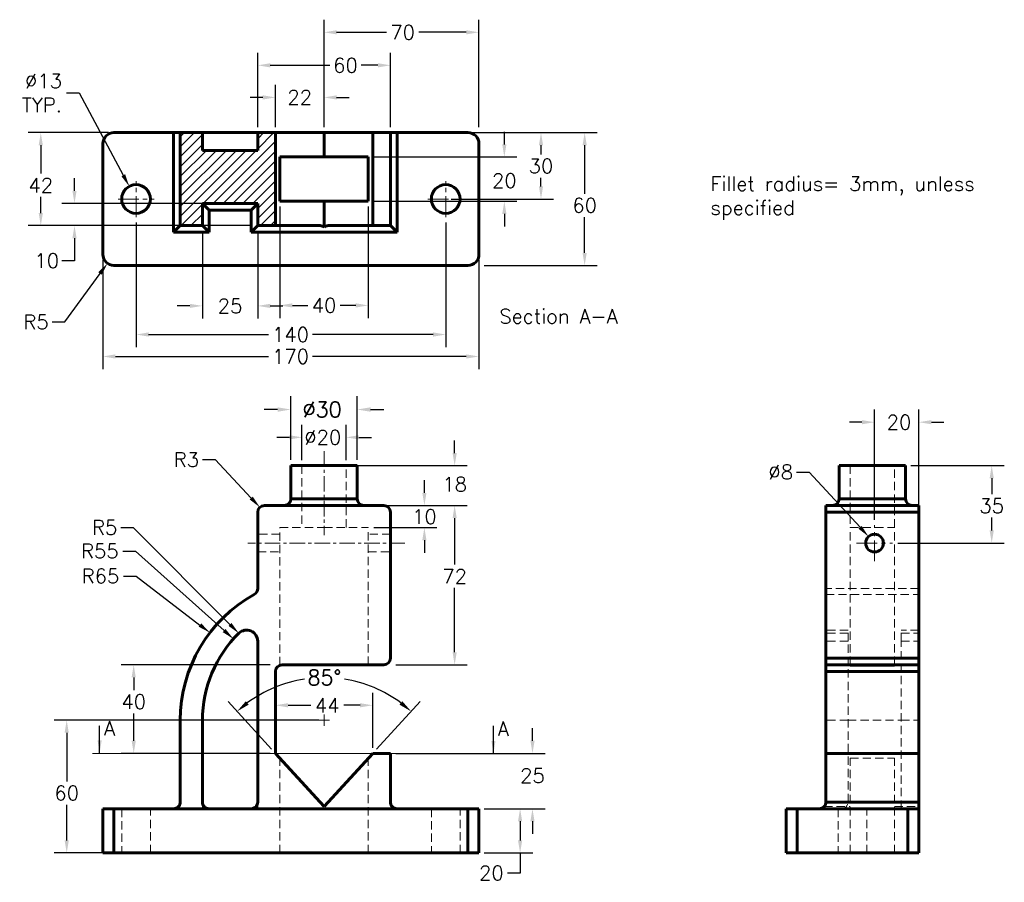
# Model space of a CAD drawing. Header units: inches. Extents: x 70 to 515, y -10 to 380.
import ezdxf

# ---------------------------------------------------------------- set-up
doc = ezdxf.new("R2010")
doc.units = ezdxf.units.IN
doc.header["$LTSCALE"] = 0.75
doc.linetypes.add('CENTER', pattern=[2, 1.25, -0.25, 0.25, -0.25])
doc.linetypes.add('HIDDEN', pattern=[0.375, 0.25, -0.125])
for name, color, linetype, lineweight in [('CEN', 7, 'CENTER', 15), ('DIM', 7, 'Continuous', 15), ('HID', 7, 'HIDDEN', 20), ('OBJ', 7, 'Continuous', 60)]:
    doc.layers.add(name, color=color, linetype=linetype, lineweight=lineweight)
doc.styles.add('ROMANS', font='romans.shx')
doc.styles.get("Standard").update_dxf_attribs({"font": 'romans.shx'})
doc.dimstyles.new('aligned', dxfattribs={"dimscale": 0, "dimtxt": 0.08, "dimasz": 0.07, "dimexe": 0.07, "dimexo": 0.03, "dimgap": 0.025, "dimtad": 0, "dimtih": 1, "dimtoh": 1, "dimdec": 0, "dimzin": 0, "dimdsep": 46, "dimtxsty": 'ROMANS', "dimcen": 0, "dimadec": 0, "dimazin": 0, "dimtfac": 1, "dimtdec": 0, "dimtofl": 0, "dimtmove": 0, "dimatfit": 3, "dimfxl": 0, "dimtolj": 1, "dimtzin": 0, "dimarcsym": 0})
doc.dimstyles.new('DIM2', dxfattribs={"dimscale": 0, "dimtxt": 0.08, "dimasz": 0.07, "dimexe": 0.07, "dimexo": 0.03, "dimgap": 0.025, "dimtad": 0, "dimtih": 1, "dimtoh": 1, "dimdec": 0, "dimzin": 0, "dimdsep": 46, "dimtxsty": 'ROMANS', "dimcen": 0, "dimadec": 0, "dimazin": 0, "dimtfac": 1, "dimtdec": 0, "dimtofl": 0, "dimtmove": 0, "dimatfit": 3, "dimfxl": 0, "dimtolj": 1, "dimtzin": 0, "dimarcsym": 0})

# ---------------------------------------------------------------- blocks, each defined once
blk = doc.blocks.new('*D21')
at = {"layer": 'DEFPOINTS', "color": 0}
for p in [(122.47, 290.35), (262.47, 290.35), (262.47, 237.27)]:
    blk.add_point(p, dxfattribs=at)
at = {"layer": 'DIM', "color": 0, "lineweight": -2}
for p, q in [((122.47, 287.91), (122.47, 231.58)), ((262.47, 287.91), (262.47, 231.58)), ((128.16, 237.27), (182.35, 237.27)), ((256.78, 237.27), (202.21, 237.27))]:
    blk.add_line(p, q, dxfattribs=at)
at = {"layer": 'DIM', "color": 0}
for points in [[(128.16, 238.22), (128.16, 236.32), (122.47, 237.27)], [(256.78, 238.22), (256.78, 236.32), (262.47, 237.27)]]:
    blk.add_solid(points, dxfattribs=at)
at = {"layer": 'DIM', "color": 0, "insert": (192.28, 237.27), "char_height": 6.505, "attachment_point": 5, "style": 'ROMANS'}
blk.add_mtext('\\A1;140', dxfattribs=at)
blk = doc.blocks.new('*D22')
at = {"layer": 'DEFPOINTS', "color": 0}
for p in [(119.39, 304.21), (125.55, 292.76)]:
    blk.add_point(p, dxfattribs=at)
at = {"layer": 'DIM', "color": 0, "lineweight": -2}
for p, q in [((91.01, 346.42), (96.71, 346.42)), ((96.71, 346.42), (116.7, 309.22))]:
    blk.add_line(p, q, dxfattribs=at)
at = {"layer": 'DIM', "color": 0}
blk.add_solid([(117.54, 309.67), (115.86, 308.77), (119.39, 304.21)], dxfattribs=at)
at = {"layer": 'DIM', "color": 0, "insert": (88.98, 346.42), "char_height": 6.505, "attachment_point": 6, "style": 'ROMANS'}
blk.add_mtext('\\A1;∅13\\PTYP.', dxfattribs=at)
blk = doc.blocks.new('*D23')
at = {"layer": 'DEFPOINTS', "color": 0}
for p in [(227.47, 317.48), (288.96, 317.48), (227.47, 297.48)]:
    blk.add_point(p, dxfattribs=at)
at = {"layer": 'DIM', "color": 0, "lineweight": -2}
for p, q in [((288.96, 323.17), (288.96, 328.87)), ((229.91, 317.48), (294.65, 317.48)), ((229.91, 297.48), (294.65, 297.48)), ((288.96, 291.79), (288.96, 286.1))]:
    blk.add_line(p, q, dxfattribs=at)
at = {"layer": 'DIM', "color": 0}
for points in [[(288.01, 323.17), (289.91, 323.17), (288.96, 317.48)], [(288.01, 291.79), (289.91, 291.79), (288.96, 297.48)]]:
    blk.add_solid(points, dxfattribs=at)
at = {"layer": 'DIM', "color": 0, "insert": (288.96, 306.78), "char_height": 6.505, "attachment_point": 5, "style": 'ROMANS'}
blk.add_mtext('\\A1;20', dxfattribs=at)
blk = doc.blocks.new('*D24')
at = {"layer": 'DEFPOINTS', "color": 0}
for p in [(187.47, 297.48), (227.47, 297.48), (187.47, 250.42)]:
    blk.add_point(p, dxfattribs=at)
at = {"layer": 'DIM', "color": 0, "lineweight": -2}
for p, q in [((187.47, 295.04), (187.47, 244.73)), ((227.47, 295.04), (227.47, 244.73)), ((193.16, 250.42), (200.17, 250.42)), ((221.78, 250.42), (214.77, 250.42))]:
    blk.add_line(p, q, dxfattribs=at)
at = {"layer": 'DIM', "color": 0}
for points in [[(193.16, 251.37), (193.16, 249.47), (187.47, 250.42)], [(221.78, 251.37), (221.78, 249.47), (227.47, 250.42)]]:
    blk.add_solid(points, dxfattribs=at)
at = {"layer": 'DIM', "color": 0, "insert": (207.47, 250.42), "char_height": 6.505, "attachment_point": 5, "style": 'ROMANS'}
blk.add_mtext('\\A1;40', dxfattribs=at)
blk = doc.blocks.new('*D25')
at = {"layer": 'DEFPOINTS', "color": 0}
for p in [(94.64, 296.48), (177.47, 296.48), (177.47, 286.48)]:
    blk.add_point(p, dxfattribs=at)
at = {"layer": 'DIM', "color": 0, "lineweight": -2}
for p, q in [((94.64, 302.17), (94.64, 307.87)), ((175.03, 296.48), (88.95, 296.48)), ((175.03, 286.48), (88.95, 286.48)), ((94.64, 280.79), (94.64, 270.62)), ((94.64, 270.62), (88.95, 270.62))]:
    blk.add_line(p, q, dxfattribs=at)
at = {"layer": 'DIM', "color": 0}
for points in [[(93.69, 302.17), (95.59, 302.17), (94.64, 296.48)], [(93.69, 280.79), (95.59, 280.79), (94.64, 286.48)]]:
    blk.add_solid(points, dxfattribs=at)
at = {"layer": 'DIM', "color": 0, "insert": (82.12, 270.62), "char_height": 6.505, "attachment_point": 5, "style": 'ROMANS'}
blk.add_mtext('\\A1;10', dxfattribs=at)
blk = doc.blocks.new('*D26')
at = {"layer": 'DEFPOINTS', "color": 0}
for p in [(152.47, 286.48), (177.47, 286.48), (152.47, 250.21)]:
    blk.add_point(p, dxfattribs=at)
at = {"layer": 'DIM', "color": 0, "lineweight": -2}
for p, q in [((152.47, 284.04), (152.47, 244.52)), ((177.47, 284.04), (177.47, 244.52)), ((146.78, 250.21), (141.09, 250.21)), ((183.16, 250.21), (188.86, 250.21))]:
    blk.add_line(p, q, dxfattribs=at)
at = {"layer": 'DIM', "color": 0}
for points in [[(146.78, 251.16), (146.78, 249.26), (152.47, 250.21)], [(183.16, 251.16), (183.16, 249.26), (177.47, 250.21)]]:
    blk.add_solid(points, dxfattribs=at)
at = {"layer": 'DIM', "color": 0, "insert": (164.97, 250.21), "char_height": 6.505, "attachment_point": 5, "style": 'ROMANS'}
blk.add_mtext('\\A1;25', dxfattribs=at)
blk = doc.blocks.new('*D27')
at = {"layer": 'DEFPOINTS', "color": 0}
for p in [(112.47, 328.48), (79.39, 286.48), (142.47, 286.48)]:
    blk.add_point(p, dxfattribs=at)
at = {"layer": 'DIM', "color": 0, "lineweight": -2}
for p, q in [((110.03, 328.48), (73.7, 328.48)), ((79.39, 322.79), (79.39, 309.99)), ((79.39, 292.17), (79.39, 299.41)), ((140.03, 286.48), (73.7, 286.48))]:
    blk.add_line(p, q, dxfattribs=at)
at = {"layer": 'DIM', "color": 0}
for points in [[(78.44, 322.79), (80.34, 322.79), (79.39, 328.48)], [(78.44, 292.17), (80.34, 292.17), (79.39, 286.48)]]:
    blk.add_solid(points, dxfattribs=at)
at = {"layer": 'DIM', "color": 0, "insert": (79.39, 304.7), "char_height": 6.505, "attachment_point": 5, "style": 'ROMANS'}
blk.add_mtext('\\A1;42', dxfattribs=at)
blk = doc.blocks.new('*D28')
at = {"layer": 'DEFPOINTS', "color": 0}
for p in [(277.47, 373.81), (207.47, 328.48), (277.47, 328.48)]:
    blk.add_point(p, dxfattribs=at)
at = {"layer": 'DIM', "color": 0, "lineweight": -2}
for p, q in [((207.47, 330.92), (207.47, 379.51)), ((277.47, 330.92), (277.47, 379.51)), ((213.16, 373.81), (235.65, 373.81)), ((271.78, 373.81), (250.25, 373.81))]:
    blk.add_line(p, q, dxfattribs=at)
at = {"layer": 'DIM', "color": 0}
for points in [[(213.16, 374.76), (213.16, 372.87), (207.47, 373.81)], [(271.78, 374.76), (271.78, 372.87), (277.47, 373.81)]]:
    blk.add_solid(points, dxfattribs=at)
at = {"layer": 'DIM', "color": 0, "insert": (242.95, 373.81), "char_height": 6.505, "attachment_point": 5, "style": 'ROMANS'}
blk.add_mtext('\\A1;70', dxfattribs=at)
blk = doc.blocks.new('*D29')
at = {"layer": 'DEFPOINTS', "color": 0}
for p in [(207.47, 344.39), (185.47, 328.48), (207.47, 328.48)]:
    blk.add_point(p, dxfattribs=at)
at = {"layer": 'DIM', "color": 0, "lineweight": -2}
for p, q in [((185.47, 330.92), (185.47, 350.08)), ((207.47, 330.92), (207.47, 350.08)), ((179.78, 344.39), (174.09, 344.39)), ((213.16, 344.39), (218.86, 344.39))]:
    blk.add_line(p, q, dxfattribs=at)
at = {"layer": 'DIM', "color": 0}
for points in [[(179.78, 345.34), (179.78, 343.44), (185.47, 344.39)], [(213.16, 345.34), (213.16, 343.44), (207.47, 344.39)]]:
    blk.add_solid(points, dxfattribs=at)
at = {"layer": 'DIM', "color": 0, "insert": (196.47, 344.39), "char_height": 6.505, "attachment_point": 5, "style": 'ROMANS'}
blk.add_mtext('\\A1;22', dxfattribs=at)
blk = doc.blocks.new('*D30')
at = {"layer": 'DEFPOINTS', "color": 0}
for p in [(237.47, 358.9), (177.47, 328.48), (237.47, 328.48)]:
    blk.add_point(p, dxfattribs=at)
at = {"layer": 'DIM', "color": 0, "lineweight": -2}
for p, q in [((177.47, 330.92), (177.47, 364.59)), ((237.47, 330.92), (237.47, 364.59)), ((183.16, 358.9), (210.02, 358.9)), ((231.78, 358.9), (224.31, 358.9))]:
    blk.add_line(p, q, dxfattribs=at)
at = {"layer": 'DIM', "color": 0}
for points in [[(183.16, 359.85), (183.16, 357.95), (177.47, 358.9)], [(231.78, 359.85), (231.78, 357.95), (237.47, 358.9)]]:
    blk.add_solid(points, dxfattribs=at)
at = {"layer": 'DIM', "color": 0, "insert": (217.16, 358.9), "char_height": 6.505, "attachment_point": 5, "style": 'ROMANS'}
blk.add_mtext('\\A1;60', dxfattribs=at)
blk = doc.blocks.new('*D31')
at = {"layer": 'DEFPOINTS', "color": 0}
for p in [(112.47, 273.48), (109.53, 269.44)]:
    blk.add_point(p, dxfattribs=at)
at = {"layer": 'DIM', "color": 0, "lineweight": -2}
for p, q in [((90.23, 242.95), (106.18, 264.84)), ((84.53, 242.95), (90.23, 242.95))]:
    blk.add_line(p, q, dxfattribs=at)
at = {"layer": 'DIM', "color": 0}
blk.add_solid([(105.41, 265.4), (106.94, 264.28), (109.53, 269.44)], dxfattribs=at)
at = {"layer": 'DIM', "color": 0, "insert": (77.23, 242.95), "char_height": 6.505, "attachment_point": 5, "style": 'ROMANS'}
blk.add_mtext('\\A1;R5', dxfattribs=at)
blk = doc.blocks.new('*D32')
at = {"layer": 'DEFPOINTS', "color": 0}
for p in [(277.47, 328.48), (277.47, 268.48), (325.27, 268.48)]:
    blk.add_point(p, dxfattribs=at)
at = {"layer": 'DIM', "color": 0, "lineweight": -2}
for p, q in [((279.91, 328.48), (330.96, 328.48)), ((325.27, 322.79), (325.27, 300.86)), ((325.27, 274.17), (325.27, 290.29)), ((279.91, 268.48), (330.96, 268.48))]:
    blk.add_line(p, q, dxfattribs=at)
at = {"layer": 'DIM', "color": 0}
for points in [[(324.32, 322.79), (326.22, 322.79), (325.27, 328.48)], [(324.32, 274.17), (326.22, 274.17), (325.27, 268.48)]]:
    blk.add_solid(points, dxfattribs=at)
at = {"layer": 'DIM', "color": 0, "insert": (325.27, 295.58), "char_height": 6.505, "attachment_point": 5, "style": 'ROMANS'}
blk.add_mtext('\\A1;60', dxfattribs=at)
blk = doc.blocks.new('*D33')
at = {"layer": 'DEFPOINTS', "color": 0}
for p in [(107.47, 273.48), (277.47, 273.48), (277.47, 227.35)]:
    blk.add_point(p, dxfattribs=at)
at = {"layer": 'DIM', "color": 0, "lineweight": -2}
for p, q in [((107.47, 271.04), (107.47, 221.66)), ((277.47, 271.04), (277.47, 221.66)), ((113.16, 227.35), (182.35, 227.35)), ((271.78, 227.35), (202.21, 227.35))]:
    blk.add_line(p, q, dxfattribs=at)
at = {"layer": 'DIM', "color": 0}
for points in [[(113.16, 228.3), (113.16, 226.4), (107.47, 227.35)], [(271.78, 228.3), (271.78, 226.4), (277.47, 227.35)]]:
    blk.add_solid(points, dxfattribs=at)
at = {"layer": 'DIM', "color": 0, "insert": (192.28, 227.35), "char_height": 6.505, "attachment_point": 5, "style": 'ROMANS'}
blk.add_mtext('\\A1;170', dxfattribs=at)
blk = doc.blocks.new('*D34')
at = {"layer": 'DEFPOINTS', "color": 0}
for p in [(470.34, 178.03), (509.3, 178.03), (464.47, 143.03)]:
    blk.add_point(p, dxfattribs=at)
at = {"layer": 'DIM', "color": 0, "lineweight": -2}
for p, q in [((472.78, 178.03), (514.99, 178.03)), ((509.3, 172.34), (509.3, 165.15)), ((509.3, 148.73), (509.3, 154.58)), ((466.91, 143.03), (514.99, 143.03))]:
    blk.add_line(p, q, dxfattribs=at)
at = {"layer": 'DIM', "color": 0}
for points in [[(508.35, 172.34), (510.25, 172.34), (509.3, 178.03)], [(508.35, 148.73), (510.25, 148.73), (509.3, 143.03)]]:
    blk.add_solid(points, dxfattribs=at)
at = {"layer": 'DIM', "color": 0, "insert": (509.3, 159.87), "char_height": 6.505, "attachment_point": 5, "style": 'ROMANS'}
blk.add_mtext('\\A1;35', dxfattribs=at)
blk = doc.blocks.new('*D35')
at = {"layer": 'DEFPOINTS', "color": 0}
for p in [(453.63, 145.98), (459.05, 140.09)]:
    blk.add_point(p, dxfattribs=at)
at = {"layer": 'DIM', "color": 0, "lineweight": -2}
for p, q in [((421.09, 175.14), (426.78, 175.14)), ((426.78, 175.14), (449.77, 150.17))]:
    blk.add_line(p, q, dxfattribs=at)
at = {"layer": 'DIM', "color": 0}
blk.add_solid([(450.47, 150.81), (449.08, 149.52), (453.63, 145.98)], dxfattribs=at)
at = {"layer": 'DIM', "color": 0, "insert": (413.95, 175.14), "char_height": 6.505, "attachment_point": 5, "style": 'ROMANS'}
blk.add_mtext('\\A1;∅8', dxfattribs=at)
blk = doc.blocks.new('*D36')
at = {"layer": 'DEFPOINTS', "color": 0}
for p in [(476.34, 197.66), (476.34, 157.03), (456.34, 151.17)]:
    blk.add_point(p, dxfattribs=at)
at = {"layer": 'DIM', "color": 0, "lineweight": -2}
for p, q in [((456.34, 153.61), (456.34, 203.35)), ((476.34, 159.47), (476.34, 203.35)), ((450.65, 197.66), (444.95, 197.66)), ((482.03, 197.66), (487.72, 197.66))]:
    blk.add_line(p, q, dxfattribs=at)
at = {"layer": 'DIM', "color": 0}
for points in [[(450.65, 198.61), (450.65, 196.71), (456.34, 197.66)], [(482.03, 198.61), (482.03, 196.71), (476.34, 197.66)]]:
    blk.add_solid(points, dxfattribs=at)
at = {"layer": 'DIM', "color": 0, "insert": (467.41, 197.66), "char_height": 6.505, "attachment_point": 5, "style": 'ROMANS'}
blk.add_mtext('\\A1;20', dxfattribs=at)
blk = doc.blocks.new('SW_CENTERMARK0')
at = {"color": 7, "linetype": 'Continuous'}
for q in [(304.4, 160.9), (309.4, 165.9), (309.4, 155.9), (314.4, 160.9)]:
    blk.add_line((309.4, 160.9), q, dxfattribs=at)
blk = doc.blocks.new('*D39')
at = {"layer": 'DEFPOINTS', "color": 0}
for p in [(192.47, 178.03), (266.5, 178.03), (192.47, 160.03)]:
    blk.add_point(p, dxfattribs=at)
at = {"layer": 'DIM', "color": 0, "lineweight": -2}
for p, q in [((266.5, 183.73), (266.5, 189.42)), ((194.91, 178.03), (272.2, 178.03)), ((194.91, 160.03), (272.2, 160.03)), ((266.5, 154.34), (266.5, 148.65))]:
    blk.add_line(p, q, dxfattribs=at)
at = {"layer": 'DIM', "color": 0}
for points in [[(265.56, 183.73), (267.45, 183.73), (266.5, 178.03)], [(265.56, 154.34), (267.45, 154.34), (266.5, 160.03)]]:
    blk.add_solid(points, dxfattribs=at)
at = {"layer": 'DIM', "color": 0, "insert": (266.5, 169.64), "char_height": 6.505, "attachment_point": 5, "style": 'ROMANS'}
blk.add_mtext('\\A1;18', dxfattribs=at)
blk = doc.blocks.new('*D40')
at = {"layer": 'DEFPOINTS', "color": 0}
for p in [(192.47, 203.38), (192.47, 178.03), (222.47, 178.03)]:
    blk.add_point(p, dxfattribs=at)
at = {"layer": 'DIM', "color": 0, "lineweight": -2}
for p, q in [((192.47, 180.62), (192.47, 209.4)), ((222.47, 180.62), (222.47, 209.4)), ((186.45, 203.38), (180.43, 203.38)), ((228.49, 203.38), (234.52, 203.38))]:
    blk.add_line(p, q, dxfattribs=at)
at = {"layer": 'DIM', "color": 0}
for points in [[(186.45, 204.38), (186.45, 202.37), (192.47, 203.38)], [(228.49, 204.38), (228.49, 202.37), (222.47, 203.38)]]:
    blk.add_solid(points, dxfattribs=at)
at = {"layer": 'DIM', "color": 0, "insert": (206.61, 203.38), "char_height": 6.882, "attachment_point": 5, "style": 'ROMANS'}
blk.add_mtext('\\A1;%%c30', dxfattribs=at)
blk = doc.blocks.new('*D41')
at = {"layer": 'DEFPOINTS', "color": 0}
for p in [(168.94, 102.28), (172.47, 98.74)]:
    blk.add_point(p, dxfattribs=at)
at = {"layer": 'DIM', "color": 0, "lineweight": -2}
for p, q in [((115.54, 150.08), (121.23, 150.08)), ((121.23, 150.08), (164.92, 106.31))]:
    blk.add_line(p, q, dxfattribs=at)
at = {"layer": 'DIM', "color": 0}
blk.add_solid([(165.59, 106.98), (164.25, 105.64), (168.94, 102.28)], dxfattribs=at)
at = {"layer": 'DIM', "color": 0, "insert": (108.24, 150.08), "char_height": 6.505, "attachment_point": 5, "style": 'ROMANS'}
blk.add_mtext('\\A1;R5', dxfattribs=at)
blk = doc.blocks.new('*D42')
at = {"layer": 'DEFPOINTS', "color": 0}
for p in [(207.47, 63.03), (91.12, 3.03), (112.47, 3.03)]:
    blk.add_point(p, dxfattribs=at)
at = {"layer": 'DIM', "color": 0, "lineweight": -2}
for p, q in [((205.03, 63.03), (85.43, 63.03)), ((91.12, 57.34), (91.12, 35.39)), ((91.12, 8.73), (91.12, 24.82)), ((110.03, 3.03), (85.43, 3.03))]:
    blk.add_line(p, q, dxfattribs=at)
at = {"layer": 'DIM', "color": 0}
for points in [[(90.17, 57.34), (92.07, 57.34), (91.12, 63.03)], [(90.17, 8.73), (92.07, 8.73), (91.12, 3.03)]]:
    blk.add_solid(points, dxfattribs=at)
at = {"layer": 'DIM', "color": 0, "insert": (91.12, 30.11), "char_height": 6.505, "attachment_point": 5, "style": 'ROMANS'}
blk.add_mtext('\\A1;60', dxfattribs=at)
blk = doc.blocks.new('*D43')
at = {"layer": 'DEFPOINTS', "color": 0}
for p in [(166.5, 99.73), (207.47, 63.03)]:
    blk.add_point(p, dxfattribs=at)
at = {"layer": 'DIM', "color": 0, "lineweight": -2}
for p, q in [((116.5, 139.41), (122.2, 139.41)), ((122.2, 139.41), (162.26, 103.53))]:
    blk.add_line(p, q, dxfattribs=at)
at = {"layer": 'DIM', "color": 0}
blk.add_solid([(162.9, 104.23), (161.63, 102.82), (166.5, 99.73)], dxfattribs=at)
at = {"layer": 'DIM', "color": 0, "insert": (106.11, 139.41), "char_height": 6.505, "attachment_point": 5, "style": 'ROMANS'}
blk.add_mtext('\\A1;R55', dxfattribs=at)
blk = doc.blocks.new('*D44')
at = {"layer": 'DEFPOINTS', "color": 0}
for p in [(193.21, 80.52), (185.47, 48.03), (229.47, 48.03), (207.47, 24.03), (207.47, 24.03)]:
    blk.add_point(p, dxfattribs=at)
at = {"layer": 'DIM', "color": 0, "lineweight": -2}
for p, q in [((183.73, 49.94), (164.04, 71.43)), ((231.22, 49.94), (250.91, 71.43))]:
    blk.add_line(p, q, dxfattribs=at)
for start, end in [(98.7929, 126.5759), (53.4241, 80.9564)]:
    blk.add_arc((207.47, 24.03), 58.27, start, end, dxfattribs=at)
at = {"layer": 'DIM', "color": 0}
for points in [[(173.39, 70.05), (172.11, 71.59), (168.11, 66.99)], [(242.83, 71.59), (241.55, 70.05), (246.84, 66.99)]]:
    blk.add_solid(points, dxfattribs=at)
at = {"layer": 'DIM', "color": 0, "insert": (207.6, 82.29), "char_height": 6.882, "attachment_point": 5, "style": 'ROMANS'}
blk.add_mtext('\\A1;85°', dxfattribs=at)
blk = doc.blocks.new('*D45')
at = {"layer": 'DEFPOINTS', "color": 0}
for p in [(155.87, 102.56), (207.47, 63.03)]:
    blk.add_point(p, dxfattribs=at)
at = {"layer": 'DIM', "color": 0, "lineweight": -2}
for p, q in [((116.79, 128.13), (122.48, 128.13)), ((122.48, 128.13), (151.35, 106.02))]:
    blk.add_line(p, q, dxfattribs=at)
at = {"layer": 'DIM', "color": 0}
blk.add_solid([(151.93, 106.77), (150.77, 105.27), (155.87, 102.56)], dxfattribs=at)
at = {"layer": 'DIM', "color": 0, "insert": (106.4, 128.13), "char_height": 6.505, "attachment_point": 5, "style": 'ROMANS'}
blk.add_mtext('\\A1;R65', dxfattribs=at)
blk = doc.blocks.new('*D46')
at = {"layer": 'DEFPOINTS', "color": 0}
for p in [(237.47, 48.03), (277.47, 23.03), (301.68, 23.03)]:
    blk.add_point(p, dxfattribs=at)
at = {"layer": 'DIM', "color": 0, "lineweight": -2}
for p, q in [((301.68, 53.73), (301.68, 59.42)), ((239.91, 48.03), (307.38, 48.03)), ((279.91, 23.03), (307.38, 23.03)), ((301.68, 17.34), (301.68, 11.65))]:
    blk.add_line(p, q, dxfattribs=at)
at = {"layer": 'DIM', "color": 0}
for points in [[(300.74, 53.73), (302.63, 53.73), (301.68, 48.03)], [(300.74, 17.34), (302.63, 17.34), (301.68, 23.03)]]:
    blk.add_solid(points, dxfattribs=at)
at = {"layer": 'DIM', "color": 0, "insert": (301.68, 37.94), "char_height": 6.505, "attachment_point": 5, "style": 'ROMANS'}
blk.add_mtext('\\A1;25', dxfattribs=at)
blk = doc.blocks.new('*D47')
at = {"layer": 'DEFPOINTS', "color": 0}
for p in [(185.47, 88.03), (121.41, 48.03), (185.47, 48.03)]:
    blk.add_point(p, dxfattribs=at)
at = {"layer": 'DIM', "color": 0, "lineweight": -2}
for p, q in [((183.03, 88.03), (115.72, 88.03)), ((121.41, 82.34), (121.41, 76.62)), ((121.41, 53.73), (121.41, 66.05)), ((183.03, 48.03), (115.72, 48.03))]:
    blk.add_line(p, q, dxfattribs=at)
at = {"layer": 'DIM', "color": 0}
for points in [[(120.46, 82.34), (122.36, 82.34), (121.41, 88.03)], [(120.46, 53.73), (122.36, 53.73), (121.41, 48.03)]]:
    blk.add_solid(points, dxfattribs=at)
at = {"layer": 'DIM', "color": 0, "insert": (121.41, 71.34), "char_height": 6.505, "attachment_point": 5, "style": 'ROMANS'}
blk.add_mtext('\\A1;40', dxfattribs=at)
blk = doc.blocks.new('*D48')
at = {"layer": 'DEFPOINTS', "color": 0}
for p in [(237.47, 160.03), (237.47, 88.03), (266.5, 88.03)]:
    blk.add_point(p, dxfattribs=at)
at = {"layer": 'DIM', "color": 0, "lineweight": -2}
for p, q in [((239.91, 160.03), (272.2, 160.03)), ((266.5, 154.34), (266.5, 133.34)), ((266.5, 93.73), (266.5, 122.77)), ((239.91, 88.03), (272.2, 88.03))]:
    blk.add_line(p, q, dxfattribs=at)
at = {"layer": 'DIM', "color": 0}
for points in [[(265.56, 154.34), (267.45, 154.34), (266.5, 160.03)], [(265.56, 93.73), (267.45, 93.73), (266.5, 88.03)]]:
    blk.add_solid(points, dxfattribs=at)
at = {"layer": 'DIM', "color": 0, "insert": (266.5, 128.05), "char_height": 6.505, "attachment_point": 5, "style": 'ROMANS'}
blk.add_mtext('\\A1;72', dxfattribs=at)
blk = doc.blocks.new('*D49')
at = {"layer": 'DEFPOINTS', "color": 0}
for p in [(277.47, 23.03), (296.09, 23.03), (277.47, 3.03)]:
    blk.add_point(p, dxfattribs=at)
at = {"layer": 'DIM', "color": 0, "lineweight": -2}
for p, q in [((279.91, 23.03), (301.79, 23.03)), ((296.09, 17.34), (296.09, 8.73)), ((279.91, 3.03), (301.79, 3.03)), ((296.09, 3.03), (296.09, -6.04)), ((296.09, -6.04), (290.4, -6.04))]:
    blk.add_line(p, q, dxfattribs=at)
at = {"layer": 'DIM', "color": 0}
for points in [[(295.15, 17.34), (297.04, 17.34), (296.09, 23.03)], [(295.15, 8.73), (297.04, 8.73), (296.09, 3.03)]]:
    blk.add_solid(points, dxfattribs=at)
at = {"layer": 'DIM', "color": 0, "insert": (283.1, -6.04), "char_height": 6.505, "attachment_point": 5, "style": 'ROMANS'}
blk.add_mtext('\\A1;20', dxfattribs=at)
blk = doc.blocks.new('*D50')
at = {"layer": 'DEFPOINTS', "color": 0}
for p in [(272.47, 328.48), (262.47, 298.48), (305.53, 298.48)]:
    blk.add_point(p, dxfattribs=at)
at = {"layer": 'DIM', "color": 0, "lineweight": -2}
for p, q in [((274.91, 328.48), (311.22, 328.48)), ((305.53, 322.79), (305.53, 318.64)), ((305.53, 304.17), (305.53, 308.07)), ((264.91, 298.48), (311.22, 298.48))]:
    blk.add_line(p, q, dxfattribs=at)
at = {"layer": 'DIM', "color": 0}
for points in [[(304.58, 322.79), (306.48, 322.79), (305.53, 328.48)], [(304.58, 304.17), (306.48, 304.17), (305.53, 298.48)]]:
    blk.add_solid(points, dxfattribs=at)
at = {"layer": 'DIM', "color": 0, "insert": (305.53, 313.35), "char_height": 6.505, "attachment_point": 5, "style": 'ROMANS'}
blk.add_mtext('\\A1;30', dxfattribs=at)
blk = doc.blocks.new('*D51')
at = {"layer": 'DEFPOINTS', "color": 0}
for p in [(217.47, 190.81), (197.47, 178.03), (217.47, 178.03)]:
    blk.add_point(p, dxfattribs=at)
at = {"layer": 'DIM', "color": 0, "lineweight": -2}
for p, q in [((197.47, 180.47), (197.47, 196.51)), ((217.47, 180.47), (217.47, 196.51)), ((191.78, 190.81), (186.09, 190.81)), ((223.16, 190.81), (228.86, 190.81))]:
    blk.add_line(p, q, dxfattribs=at)
at = {"layer": 'DIM', "color": 0}
for points in [[(191.78, 191.76), (191.78, 189.86), (197.47, 190.81)], [(223.16, 191.76), (223.16, 189.86), (217.47, 190.81)]]:
    blk.add_solid(points, dxfattribs=at)
at = {"layer": 'DIM', "color": 0, "insert": (206.87, 190.81), "char_height": 6.505, "attachment_point": 5, "style": 'ROMANS'}
blk.add_mtext('\\A1;%%c20', dxfattribs=at)
blk = doc.blocks.new('*D54')
at = {"layer": 'DEFPOINTS', "color": 0}
for p in [(185.47, 69.76), (185.47, 48.03), (229.47, 48.03)]:
    blk.add_point(p, dxfattribs=at)
at = {"layer": 'DIM', "color": 0, "lineweight": -2}
for p, q in [((185.47, 50.47), (185.47, 75.45)), ((229.47, 50.47), (229.47, 75.45)), ((191.16, 69.76), (201.43, 69.76)), ((223.78, 69.76), (216.34, 69.76))]:
    blk.add_line(p, q, dxfattribs=at)
at = {"layer": 'DIM', "color": 0}
for points in [[(191.16, 70.71), (191.16, 68.81), (185.47, 69.76)], [(223.78, 70.71), (223.78, 68.81), (229.47, 69.76)]]:
    blk.add_solid(points, dxfattribs=at)
at = {"layer": 'DIM', "color": 0, "insert": (208.89, 69.76), "char_height": 6.505, "attachment_point": 5, "style": 'ROMANS'}
blk.add_mtext('\\A1;44', dxfattribs=at)
blk = doc.blocks.new('*D55')
at = {"layer": 'DEFPOINTS', "color": 0}
for p in [(178.42, 159.23), (180.47, 157.03)]:
    blk.add_point(p, dxfattribs=at)
at = {"layer": 'DIM', "color": 0, "lineweight": -2}
for p, q in [((152.55, 180.78), (158.25, 180.78)), ((158.25, 180.78), (174.53, 163.38))]:
    blk.add_line(p, q, dxfattribs=at)
at = {"layer": 'DIM', "color": 0}
blk.add_solid([(175.23, 164.03), (173.84, 162.73), (178.42, 159.23)], dxfattribs=at)
at = {"layer": 'DIM', "color": 0, "insert": (145.26, 180.78), "char_height": 6.505, "attachment_point": 5, "style": 'ROMANS'}
blk.add_mtext('\\A1;R3', dxfattribs=at)
blk = doc.blocks.new('*D56')
at = {"layer": 'DEFPOINTS', "color": 0}
for p in [(234.47, 160.03), (227.47, 150.03), (252.82, 150.03)]:
    blk.add_point(p, dxfattribs=at)
at = {"layer": 'DIM', "color": 0, "lineweight": -2}
for p, q in [((252.82, 165.73), (252.82, 171.42)), ((236.91, 160.03), (258.51, 160.03)), ((229.91, 150.03), (258.51, 150.03)), ((252.82, 144.34), (252.82, 138.65))]:
    blk.add_line(p, q, dxfattribs=at)
at = {"layer": 'DIM', "color": 0}
for points in [[(251.87, 165.73), (253.76, 165.73), (252.82, 160.03)], [(251.87, 144.34), (253.76, 144.34), (252.82, 150.03)]]:
    blk.add_solid(points, dxfattribs=at)
at = {"layer": 'DIM', "color": 0, "insert": (252.82, 155.03), "char_height": 6.505, "attachment_point": 5, "style": 'ROMANS'}
blk.add_mtext('\\A1;10', dxfattribs=at)

msp = doc.modelspace()

# ---------------------------------------------------------------- hatches: boundary and pattern name
at = {"layer": 'DIM'}
h = msp.add_hatch(dxfattribs=at)
h.set_pattern_fill('ANSI31', style=0)
edge = h.paths.add_edge_path()
edge.add_line((185.47, 286.48), (177.47, 286.48))
edge.add_line((185.47, 286.48), (185.47, 328.48))
edge.add_line((177.47, 328.48), (185.47, 328.48))
edge.add_line((177.47, 328.48), (177.47, 320.48))
edge.add_line((152.47, 320.48), (177.47, 320.48))
edge.add_line((152.47, 320.48), (152.47, 328.48))
edge.add_line((142.47, 328.48), (152.47, 328.48))
edge.add_line((142.47, 328.48), (142.47, 286.48))
edge.add_line((152.47, 286.48), (142.47, 286.48))
edge.add_line((152.47, 296.48), (152.47, 286.48))
edge.add_line((177.47, 296.48), (152.47, 296.48))
edge.add_line((177.47, 286.48), (177.47, 296.48))

# ---------------------------------------------------------------- linework, layer by layer
at = {"layer": 'CEN', "ltscale": 10}
for p, q in [((122.47, 290.35), (122.47, 306.61)), ((262.47, 290.35), (262.47, 306.61)), ((114.34, 298.48), (130.6, 298.48)), ((254.34, 298.48), (270.6, 298.48)), ((456.34, 134.9), (456.34, 151.17)), ((448.21, 143.03), (464.47, 143.03))]:
    msp.add_line(p, q, dxfattribs=at)
at = {"layer": 'CEN', "ltscale": 7.5}
for p, q in [((207.47, 184.56), (207.47, 146.64)), ((243.92, 143.03), (172.95, 143.03))]:
    msp.add_line(p, q, dxfattribs=at)
at = {"layer": 'DIM'}
msp.add_line((288.84, 48.03), (102.72, 48.03), dxfattribs=at)
at = {"layer": 'HID', "color": 0, "ltscale": 20}
for p, q in [((197.47, 178.03), (197.47, 150.03)), ((217.47, 150.03), (217.47, 178.03)), ((445.34, 178.03), (445.34, 150.03)), ((465.34, 150.03), (465.34, 178.03)), ((187.47, 147.03), (177.47, 147.03)), ((187.47, 87.86), (187.47, 150.03)), ((187.47, 150.03), (207.47, 150.03)), ((207.47, 150.03), (227.47, 150.03)), ((227.47, 88.03), (227.47, 150.03)), ((237.47, 147.03), (227.47, 147.03)), ((445.34, 88.03), (445.34, 150.03)), ((445.34, 150.03), (465.34, 150.03)), ((465.34, 88.03), (465.34, 150.03)), ((177.47, 139.03), (187.47, 139.03)), ((227.47, 139.03), (237.47, 139.03)), ((476.34, 122.49), (434.34, 122.49)), ((434.34, 119.87), (476.34, 119.87)), ((444.34, 103.74), (434.34, 103.74)), ((444.34, 98.74), (444.34, 103.74)), ((476.34, 103.74), (468.34, 103.74)), ((468.34, 98.74), (468.34, 103.74)), ((444.34, 102.31), (434.34, 102.31)), ((444.34, 98.74), (434.34, 98.74)), ((444.34, 26.03), (444.34, 98.74)), ((468.34, 102.31), (476.34, 102.31)), ((468.34, 23.03), (468.34, 98.74)), ((468.34, 98.74), (476.34, 98.74)), ((444.34, 63.03), (434.34, 63.03)), ((444.34, 63.03), (468.34, 63.03)), ((468.34, 63.03), (476.34, 63.03)), ((187.47, 3.03), (187.47, 45.85)), ((227.47, 3.03), (227.47, 45.85)), ((445.34, 3.03), (445.34, 45.85)), ((445.34, 45.85), (465.34, 45.85)), ((465.34, 3.03), (465.34, 45.85)), ((115.97, 23.03), (115.97, 3.03)), ((128.97, 3.03), (128.97, 23.03)), ((152.47, 26.03), (152.47, 23.03)), ((177.47, 23.03), (177.47, 26.03)), ((255.97, 23.03), (255.97, 3.03)), ((268.97, 3.03), (268.97, 23.03)), ((433.57, 24.03), (445.34, 24.03)), ((439.84, 23.03), (439.84, 3.03)), ((452.84, 3.03), (452.84, 23.03)), ((465.34, 24.03), (476.34, 24.03))]:
    msp.add_line(p, q, dxfattribs=at)
at = {"layer": 'HID', "color": 0, "ltscale": 20, "flags": 128}
msp.add_lwpolyline([(441.34, 23.03), (441.92, 23.09), (442.49, 23.26), (443.01, 23.54), (443.46, 23.91), (443.83, 24.37), (444.11, 24.89), (444.28, 25.45), (444.34, 26.03)], dxfattribs=at)
at = {"layer": 'OBJ', "color": 0}
for p, q in [((139.47, 328.48), (112.47, 328.48)), ((139.47, 328.48), (142.47, 328.48)), ((139.47, 283.48), (139.47, 328.48)), ((142.47, 328.48), (152.47, 328.48)), ((142.47, 328.48), (142.47, 286.48)), ((177.47, 328.48), (152.47, 328.48)), ((152.47, 320.48), (152.47, 328.48)), ((177.47, 328.48), (185.47, 328.48)), ((177.47, 328.48), (177.47, 320.48)), ((185.47, 328.48), (207.47, 328.48)), ((185.47, 286.48), (185.47, 328.48)), ((207.47, 328.48), (229.47, 328.48)), ((207.47, 317.48), (207.47, 328.48)), ((229.47, 328.48), (237.47, 328.48)), ((229.47, 286.48), (229.47, 328.48)), ((237.47, 328.48), (240.47, 328.48)), ((237.47, 286.48), (237.47, 328.48)), ((272.47, 328.48), (240.47, 328.48)), ((240.47, 328.48), (240.47, 283.48)), ((107.47, 323.48), (107.47, 273.48)), ((277.47, 273.48), (277.47, 323.48)), ((152.47, 320.48), (177.47, 320.48)), ((187.47, 317.48), (187.47, 297.48)), ((207.47, 317.48), (187.47, 317.48)), ((227.47, 317.48), (207.47, 317.48)), ((227.47, 297.48), (227.47, 317.48)), ((152.47, 296.48), (155.47, 293.48)), ((152.47, 296.48), (152.47, 286.48)), ((177.47, 296.48), (152.47, 296.48)), ((174.47, 293.48), (177.47, 296.48)), ((177.47, 286.48), (177.47, 296.48)), ((187.47, 297.48), (207.47, 297.48)), ((207.47, 297.48), (227.47, 297.48)), ((207.47, 285.71), (207.47, 297.48)), ((155.47, 293.48), (155.47, 283.48)), ((174.47, 293.48), (155.47, 293.48)), ((174.47, 283.48), (174.47, 293.48)), ((142.47, 286.48), (139.47, 283.48)), ((152.47, 286.48), (142.47, 286.48)), ((152.47, 286.48), (155.47, 283.48)), ((174.47, 283.48), (177.47, 286.48)), ((185.47, 286.48), (177.47, 286.48)), ((185.47, 286.48), (205.63, 286.48)), ((209.31, 286.48), (229.47, 286.48)), ((229.47, 286.48), (237.47, 286.48)), ((240.47, 283.48), (237.47, 286.48)), ((155.47, 283.48), (139.47, 283.48)), ((240.47, 283.48), (174.47, 283.48)), ((112.47, 268.48), (272.47, 268.48)), ((192.47, 178.03), (207.47, 178.03)), ((192.47, 178.03), (192.47, 163.03)), ((207.47, 178.03), (222.47, 178.03)), ((222.47, 163.03), (222.47, 178.03)), ((440.34, 178.03), (470.34, 178.03)), ((440.34, 178.03), (440.34, 163.03)), ((470.34, 163.03), (470.34, 178.03)), ((192.47, 163.03), (222.47, 163.03)), ((440.34, 163.03), (470.34, 163.03)), ((177.47, 122.49), (177.47, 157.03)), ((180.47, 160.03), (234.47, 160.03)), ((237.47, 157.03), (237.47, 91.03)), ((434.34, 157.03), (434.34, 160.03)), ((434.34, 160.03), (476.34, 160.03)), ((434.34, 157.03), (434.34, 91.03)), ((476.34, 157.03), (434.34, 157.03)), ((476.34, 160.03), (476.34, 157.03)), ((476.34, 157.03), (476.34, 91.03)), ((177.47, 26.03), (177.47, 98.74)), ((434.34, 88.03), (434.34, 91.03)), ((434.34, 91.03), (476.34, 91.03)), ((476.34, 91.03), (476.34, 88.03)), ((185.47, 85.03), (185.47, 48.03)), ((234.47, 88.03), (188.47, 88.03)), ((434.34, 85.03), (434.34, 88.03)), ((476.34, 88.03), (434.34, 88.03)), ((434.34, 85.03), (434.34, 48.03)), ((476.34, 85.03), (434.34, 85.03)), ((445.34, 88.03), (445.34, 87.86)), ((445.34, 87.86), (465.34, 87.86)), ((465.34, 87.86), (465.34, 88.03)), ((476.34, 88.03), (476.34, 85.03)), ((476.34, 85.03), (476.34, 48.03)), ((142.47, 26.03), (142.47, 63.03)), ((152.47, 63.03), (152.47, 26.03)), ((185.47, 48.03), (205.63, 26.03)), ((209.31, 26.03), (229.47, 48.03)), ((229.47, 48.03), (237.47, 48.03)), ((237.47, 48.03), (237.47, 26.03)), ((434.34, 48.03), (476.34, 48.03)), ((434.34, 48.03), (434.34, 26.03)), ((476.34, 48.03), (476.34, 26.03)), ((107.47, 23.03), (112.47, 23.03)), ((107.47, 23.03), (107.47, 3.03)), ((112.47, 23.03), (272.47, 23.03)), ((112.47, 23.03), (112.47, 3.03)), ((205.63, 26.03), (207.47, 24.03)), ((207.47, 24.03), (209.31, 26.03)), ((272.47, 23.03), (277.47, 23.03)), ((272.47, 23.03), (272.47, 3.03)), ((277.47, 23.03), (277.47, 3.03)), ((416.34, 23.03), (421.34, 23.03)), ((416.34, 23.03), (416.34, 3.03)), ((421.34, 23.03), (471.34, 23.03)), ((421.34, 23.03), (421.34, 3.03)), ((434.34, 26.03), (476.34, 26.03)), ((471.34, 23.03), (476.34, 23.03)), ((471.34, 23.03), (471.34, 3.03)), ((476.34, 26.03), (476.34, 23.03)), ((476.34, 23.03), (476.34, 3.03)), ((107.47, 3.03), (112.47, 3.03)), ((112.47, 3.03), (272.47, 3.03)), ((272.47, 3.03), (277.47, 3.03)), ((416.34, 3.03), (421.34, 3.03)), ((421.34, 3.03), (471.34, 3.03)), ((471.34, 3.03), (476.34, 3.03))]:
    msp.add_line(p, q, dxfattribs=at)
at = {"layer": 'OBJ', "color": 0, "flags": 128}
for points in [[(205.63, 286.48), (206.13, 286.43), (206.62, 286.28), (207.07, 286.04), (207.47, 285.71)], [(207.47, 285.71), (207.88, 286.04), (208.33, 286.28), (208.81, 286.43), (209.31, 286.48)], [(142.47, 26.03), (142.43, 25.51), (142.29, 25.01), (142.07, 24.53), (141.77, 24.11), (141.4, 23.74), (140.97, 23.44), (140.5, 23.22), (139.99, 23.08), (139.47, 23.03)], [(152.47, 26.03), (152.53, 25.45), (152.7, 24.89), (152.98, 24.37), (153.35, 23.91), (153.81, 23.54), (154.32, 23.26), (154.89, 23.09), (155.47, 23.03)], [(174.47, 23.03), (175.06, 23.09), (175.62, 23.26), (176.14, 23.54), (176.59, 23.91), (176.97, 24.37), (177.24, 24.89), (177.41, 25.45), (177.47, 26.03)], [(240.47, 23.03), (239.95, 23.08), (239.45, 23.22), (238.97, 23.44), (238.54, 23.74), (238.17, 24.11), (237.87, 24.53), (237.65, 25.01), (237.52, 25.51), (237.47, 26.03)], [(431.34, 23.03), (431.86, 23.08), (432.36, 23.22), (432.84, 23.44), (433.27, 23.74), (433.64, 24.11), (433.94, 24.53), (434.16, 25.01), (434.29, 25.51), (434.34, 26.03)]]:
    msp.add_lwpolyline(points, dxfattribs=at)
at = {"layer": 'OBJ', "color": 0}
for centre, radius in [((122.47, 298.48), 6.5), ((262.47, 298.48), 6.5), ((456.34, 143.03), 4)]:
    msp.add_circle(centre, radius, dxfattribs=at)
for centre, radius, start, end in [((112.47, 323.48), 5, 90, 180), ((272.47, 323.48), 5, 0, 90), ((112.47, 273.48), 5, 180, 270), ((272.47, 273.48), 5, 270, 0), ((189.47, 163.03), 3, 270, 0), ((225.47, 163.03), 3, 180, 270), ((437.34, 163.03), 3, 270, 0), ((473.34, 163.03), 3, 180, 270), ((180.47, 157.03), 3, 90, 180), ((234.47, 157.03), 3, 0, 90), ((174.47, 122.49), 3, 299.0317, 0), ((207.47, 63.03), 65, 119.0317, 180), ((172.47, 98.74), 5, 0, 134.427), ((207.47, 63.03), 55, 134.427, 180), ((234.47, 91.03), 3, 270, 0), ((188.47, 85.03), 3, 90, 180)]:
    msp.add_arc(centre, radius, start, end, dxfattribs=at)

# ---------------------------------------------------------------- block references
at = {"layer": 'DIM', "xscale": 0.5, "yscale": 0.5, "zscale": 0.5}
msp.add_blockref('SW_CENTERMARK0', (52.77, -17.42), dxfattribs=at)

# ---------------------------------------------------------------- texts
at = {"layer": 'DIM', "insert": (382.13, 308.63), "char_height": 6.5, "width": 133.0061, "attachment_point": 1}
msp.add_mtext('Fillet radius= 3mm, unless specified', dxfattribs=at)
at = {"layer": 'DIM', "char_height": 6.5, "attachment_point": 1}
for s, insert in [('{\\Fromans.shx;Section A-A}', (286.69, 248.77)), ('A', (107.97, 62.64)), ('A', (285.98, 62.4))]:
    msp.add_mtext(s, dxfattribs=dict(at, insert=insert))

# ---------------------------------------------------------------- dimensions: what is measured, and where the dimension line sits
at = {"layer": 'DIM'}
for base, p1, p2, picture, middle in [((277.47, 373.81), (207.47, 328.48), (277.47, 328.48), '*D28', (242.95, 373.81)), ((237.47, 358.9), (177.47, 328.48), (237.47, 328.48), '*D30', (217.16, 358.9)), ((207.47, 344.39), (185.47, 328.48), (207.47, 328.48), '*D29', (196.47, 344.39)), ((187.47, 250.42), (227.47, 297.48), (187.47, 297.48), '*D24', (207.47, 250.42)), ((262.47, 237.27), (122.47, 290.35), (262.47, 290.35), '*D21', (192.28, 237.27)), ((152.47, 250.21), (177.47, 286.48), (152.47, 286.48), '*D26', (164.97, 250.21)), ((277.47, 227.35), (107.47, 273.48), (277.47, 273.48), '*D33', (192.28, 227.35)), ((476.34, 197.66), (456.34, 151.17), (476.34, 157.03), '*D36', (467.41, 197.66)), ((185.47, 69.76), (229.47, 48.03), (185.47, 48.03), '*D54', (208.89, 69.76))]:
    dim = msp.add_linear_dim(base=base, p1=p1, p2=p2, dimstyle='aligned', override={"dimscale": 81.313705}, dxfattribs=at)
    dim.commit()
    dim.dimension.update_dxf_attribs({"geometry": picture, "text_midpoint": middle, "dimtype": 160})
dim = msp.add_diameter_dim_2p(p1=(125.55, 292.76), p2=(119.39, 304.21), text='<>\\PTYP.', dimstyle='aligned', override={"dimscale": 81.313705}, dxfattribs=at)
dim.commit()
dim.dimension.update_dxf_attribs({"geometry": '*D22', "text_midpoint": (79.69, 346.42), "dimtype": 163})
for base, p1, p2, picture, middle in [((79.39, 286.48), (112.47, 328.48), (142.47, 286.48), '*D27', (79.39, 304.7)), ((288.96, 317.48), (227.47, 297.48), (227.47, 317.48), '*D23', (288.96, 306.78)), ((305.53, 298.48), (272.47, 328.48), (262.47, 298.48), '*D50', (305.53, 313.35)), ((325.27, 268.48), (277.47, 328.48), (277.47, 268.48), '*D32', (325.27, 295.58)), ((94.64, 296.48), (177.47, 286.48), (177.47, 296.48), '*D25', (82.12, 270.62)), ((266.5, 178.03), (192.47, 160.03), (192.47, 178.03), '*D39', (266.5, 169.64)), ((509.3, 178.03), (464.47, 143.03), (470.34, 178.03), '*D34', (509.3, 159.87)), ((252.82, 150.03), (234.47, 160.03), (227.47, 150.03), '*D56', (252.82, 155.03)), ((266.5, 88.03), (237.47, 160.03), (237.47, 88.03), '*D48', (266.5, 128.05)), ((121.41, 48.03), (185.47, 88.03), (185.47, 48.03), '*D47', (121.41, 71.34)), ((91.12, 3.03), (207.47, 63.03), (112.47, 3.03), '*D42', (91.12, 30.11)), ((301.68, 23.03), (237.47, 48.03), (277.47, 23.03), '*D46', (301.68, 37.94)), ((296.09, 23.03), (277.47, 3.03), (277.47, 23.03), '*D49', (283.1, -6.04))]:
    dim = msp.add_linear_dim(base=base, p1=p1, p2=p2, angle=90, dimstyle='aligned', override={"dimscale": 81.313705}, dxfattribs=at)
    dim.commit()
    dim.dimension.update_dxf_attribs({"geometry": picture, "text_midpoint": middle, "dimtype": 160})
for center, mpoint, picture, middle in [((112.47, 273.48), (109.53, 269.44), '*D31', (77.23, 242.95)), ((180.47, 157.03), (178.42, 159.23), '*D55', (145.26, 180.78)), ((172.47, 98.74), (168.94, 102.28), '*D41', (108.24, 150.08)), ((207.47, 63.03), (166.5, 99.73), '*D43', (106.11, 139.41)), ((207.47, 63.03), (155.87, 102.56), '*D45', (106.4, 128.13))]:
    dim = msp.add_radius_dim(center=center, mpoint=mpoint, dimstyle='aligned', override={"dimscale": 81.313705}, dxfattribs=at)
    dim.commit()
    dim.dimension.update_dxf_attribs({"geometry": picture, "text_midpoint": middle, "dimtype": 164})
for base, p1, p2, override, picture, middle in [((192.47, 203.38), (222.47, 178.03), (192.47, 178.03), {"dimscale": 86.028315}, '*D40', (206.61, 203.38)), ((217.47, 190.81), (197.47, 178.03), (217.47, 178.03), {"dimscale": 81.313705}, '*D51', (206.87, 190.81))]:
    dim = msp.add_linear_dim(base=base, p1=p1, p2=p2, text='%%c<>', dimstyle='DIM2', override=override, dxfattribs=at)
    dim.commit()
    dim.dimension.update_dxf_attribs({"geometry": picture, "text_midpoint": middle, "dimtype": 160})
dim = msp.add_diameter_dim_2p(p1=(459.05, 140.09), p2=(453.63, 145.98), dimstyle='aligned', override={"dimscale": 81.313705}, dxfattribs=at)
dim.commit()
dim.dimension.update_dxf_attribs({"geometry": '*D35', "text_midpoint": (413.95, 175.14), "dimtype": 163})
dim = msp.add_angular_dim_2l(base=(193.21, 80.52), line1=((185.47, 48.03), (207.47, 24.03)), line2=((229.47, 48.03), (207.47, 24.03)), dimstyle='DIM2', override={"dimscale": 86.028315}, dxfattribs=at)
dim.commit()
dim.dimension.update_dxf_attribs({"geometry": '*D44', "text_midpoint": (207.6, 82.29), "dimtype": 162})

# ---------------------------------------------------------------- leaders
at = {"layer": 'HID'}
for points in [[(106.01, 48.22), (106.01, 60.64)], [(284.03, 47.98), (284.03, 60.4)]]:
    msp.add_leader(points, dimstyle='DIM2', override={"dimscale": 81.313705}, dxfattribs=at)

doc.saveas('drawing.dxf')
